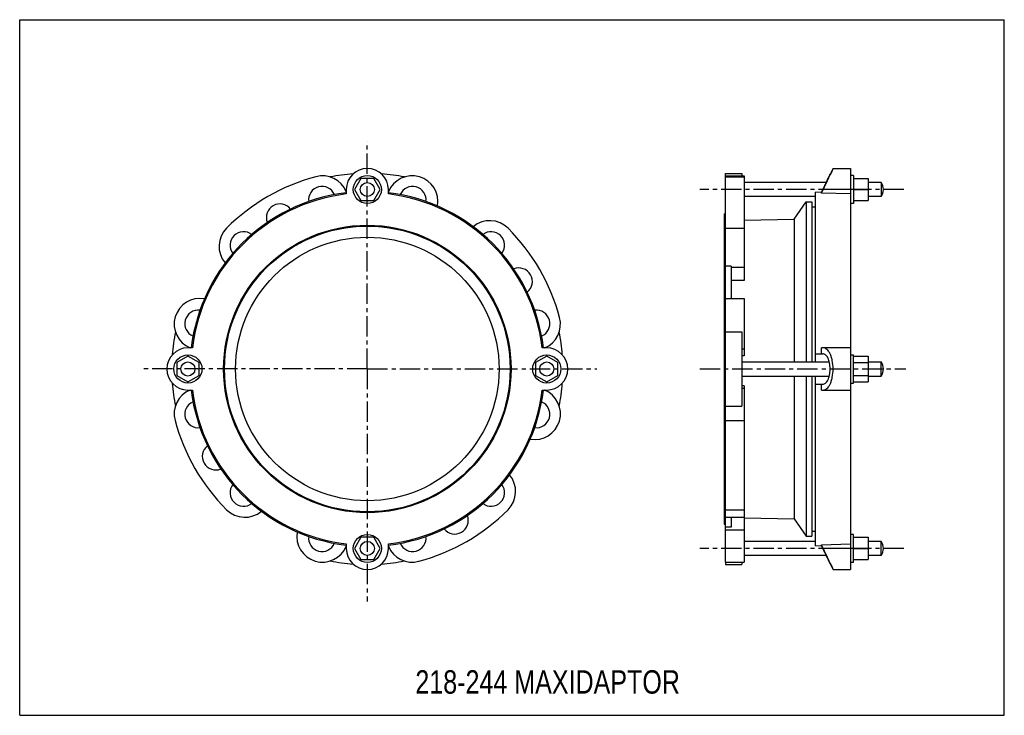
# Model space of a CAD drawing. Header units: millimetres. Extents: x 0 to 841, y 0 to 594.
import ezdxf

# ---------------------------------------------------------------- set-up
doc = ezdxf.new("R2010")
doc.units = ezdxf.units.MM
doc.header["$LTSCALE"] = 46.255
doc.linetypes.add('CENTER', pattern=[0.6, 0.375, -0.075, 0.075, -0.075])
doc.layers.get('0').update_dxf_attribs({"linetype": 'CONTINUOUS'})
doc.layers.add('02___PRT_ALL_AXES', color=7, linetype='CONTINUOUS')
doc.styles.get("Standard").update_dxf_attribs({"font": 'txt', "width": 0.8})

msp = doc.modelspace()

# ---------------------------------------------------------------- linework, layer by layer
at = {"color": 7, "linetype": 'Continuous'}
for p, q in [((0, 0), (0, 594)), ((0, 594), (841, 594)), ((841, 0), (841, 594)), ((602.74, 130.79), (602.74, 462.74)), ((602.74, 462.74), (616.74, 462.74)), ((616.74, 462.74), (616.74, 460.7)), ((694.74, 466.99), (692.23, 461.99)), ((694.74, 466.99), (709.74, 466.99)), ((709.74, 466.99), (709.74, 124.49)), ((291.44, 458.49), (285.96, 448.99)), ((302.41, 458.49), (291.44, 458.49)), ((307.9, 448.99), (302.41, 458.49)), ((618.74, 459.95), (618.74, 371.32)), ((692.23, 461.99), (692.19, 461.91)), ((712.24, 458.49), (724.69, 458.49)), ((724.69, 458.49), (724.69, 439.49)), ((735.74, 454.99), (724.69, 454.99)), ((278.93, 448.99), (278.93, 445.16)), ((285.96, 448.99), (291.44, 439.49)), ((302.41, 439.49), (307.9, 448.99)), ((314.93, 445.16), (314.93, 448.99)), ((679.74, 301.74), (679.74, 446.68)), ((684.74, 446.52), (679.74, 446.68)), ((684.74, 446.52), (685.98, 448.99)), ((684.74, 446), (686.23, 448.99)), ((684.74, 446), (684.74, 446.52)), ((709.74, 445.16), (684.74, 446)), ((709.74, 448.99), (686.23, 448.99)), ((712.24, 448.99), (724.69, 448.99)), ((291.44, 439.49), (302.41, 439.49)), ((712.24, 439.49), (724.69, 439.49)), ((735.74, 442.99), (724.69, 442.99)), ((676.74, 434.24), (679.74, 434.24)), ((618.74, 422.95), (661.38, 423.7)), ((602.74, 415.95), (618.74, 415.95)), ((607.74, 383.4), (602.74, 383.4)), ((607.74, 383.4), (607.74, 356.05)), ((607.74, 382.7), (618.74, 382.7)), ((618.74, 371.32), (607.74, 371.21)), ((602.74, 356.05), (618.74, 356.05)), ((618.74, 356.05), (618.74, 306.92)), ((602.74, 327.49), (616.74, 327.49)), ((616.74, 327.49), (616.74, 264)), ((147.51, 313.74), (143.68, 313.74)), ((450.18, 313.74), (446.35, 313.74)), ((616.74, 312.8), (618.74, 312.8)), ((684.74, 308.74), (684.74, 313.74)), ((709.74, 313.74), (684.74, 313.74)), ((143.68, 306.71), (134.18, 301.23)), ((153.18, 301.23), (143.68, 306.71)), ((450.18, 306.71), (440.68, 301.23)), ((459.68, 301.23), (450.18, 306.71)), ((618.74, 306.92), (616.74, 306.91)), ((679.74, 308.74), (685.98, 308.74)), ((712.24, 306.71), (724.69, 306.71)), ((724.69, 306.71), (724.69, 284.77)), ((134.18, 301.23), (134.18, 290.26)), ((153.18, 290.26), (153.18, 301.23)), ((440.68, 301.23), (440.68, 290.26)), ((459.68, 290.26), (459.68, 301.23)), ((712.24, 301.23), (724.69, 301.23)), ((134.18, 290.26), (143.68, 284.77)), ((143.68, 284.77), (153.18, 290.26)), ((440.68, 290.26), (450.18, 284.77)), ((450.18, 284.77), (459.68, 290.26)), ((679.74, 144.8), (679.74, 289.74)), ((712.24, 290.26), (724.69, 290.26)), ((143.68, 277.74), (147.51, 277.74)), ((446.35, 277.74), (450.18, 277.74)), ((618.74, 281.45), (616.74, 281.45)), ((616.74, 279.3), (618.74, 279.3)), ((618.74, 281.45), (618.74, 130.79)), ((679.74, 282.74), (685.98, 282.74)), ((684.74, 277.74), (684.74, 282.74)), ((684.74, 277.74), (709.74, 277.74)), ((712.24, 284.77), (724.69, 284.77)), ((602.74, 264), (616.74, 264)), ((602.74, 251.74), (618.74, 251.74)), ((602.74, 175.54), (618.74, 175.54)), ((602.74, 169.09), (618.74, 169.09)), ((607.74, 169.09), (607.74, 160.56)), ((618.74, 168.53), (661.38, 167.79)), ((607.74, 160.56), (602.74, 160.56)), ((291.44, 151.99), (285.96, 142.49)), ((302.41, 151.99), (291.44, 151.99)), ((307.9, 142.49), (302.41, 151.99)), ((602.74, 158.48), (618.74, 158.48)), ((712.24, 151.99), (724.69, 151.99)), ((724.69, 151.99), (724.69, 132.99)), ((278.93, 146.32), (278.93, 142.49)), ((314.93, 142.49), (314.93, 146.32)), ((679.74, 144.8), (684.74, 144.97)), ((684.74, 145.48), (709.74, 146.32)), ((684.74, 144.97), (684.74, 145.48)), ((686.23, 142.49), (684.74, 145.48)), ((685.77, 142.91), (684.74, 144.97)), ((735.74, 148.49), (724.69, 148.49)), ((285.96, 142.49), (291.44, 132.99)), ((302.41, 132.99), (307.9, 142.49)), ((685.98, 142.49), (685.77, 142.91)), ((709.74, 142.49), (686.23, 142.49)), ((712.24, 142.49), (724.69, 142.49)), ((735.74, 136.49), (724.69, 136.49)), ((291.44, 132.99), (302.41, 132.99)), ((602.74, 130.79), (618.74, 130.79)), ((602.74, 130.59), (602.74, 128.74)), ((602.74, 128.74), (616.74, 128.74)), ((616.74, 130.79), (616.74, 128.74)), ((692.17, 129.62), (692.23, 129.49)), ((694.74, 124.49), (692.23, 129.49)), ((712.24, 132.99), (724.69, 132.99)), ((694.74, 124.49), (709.74, 124.49)), ((0, 0), (841, 0))]:
    msp.add_line(p, q, dxfattribs=at)
for centre, radius, start, end in [((296.93, 448.99), 18, 0, 180), ((296.93, 295.74), 170, 105, 135), ((296.93, 295.74), 167, 94.16222, 100.95726), ((296.93, 295.74), 167, 79.04274, 85.83779), ((251.84, 665.22), 485.24, 333.53695, 335.1835), ((296.93, 295.74), 151.5, 96.82651, 173.17349), ((258.24, 440.15), 11.5, 22.75426, 187.33588), ((296.93, 295.74), 151.5, 6.82651, 83.17349), ((335.62, 440.15), 11.5, 352.66413, 157.24573), ((298.82, 642.68), 432.91, 333.422, 333.58307), ((296.93, 295.74), 150.5, 96.86909, 173.13091), ((296.93, 295.74), 150.5, 6.86909, 83.13091), ((222.18, 425.21), 11.5, 37.71282, 202.13903), ((192.28, 400.4), 22, 135, 220.06823), ((191.22, 401.46), 11.5, 52.66113, 217.33911), ((402.64, 401.46), 11.5, 322.66088, 127.33886), ((296.93, 295.74), 170, 15, 45), ((426.4, 370.49), 11.5, 307.71269, 112.13866), ((153.97, 334.05), 22, 79.92876, 247.47246), ((152.52, 334.44), 11.5, 82.66423, 247.24583), ((441.33, 334.44), 11.5, 292.75417, 97.33578), ((439.89, 334.05), 22, 292.51259, 15), ((296.93, 295.74), 167, 169.04274, 175.83779), ((296.93, 295.74), 167, 4.16445, 10.95726), ((143.68, 295.74), 18, 90, 270), ((450.18, 295.74), 18, 270, 90), ((296.93, 295.74), 167, 184.16222, 190.95726), ((153.97, 257.44), 22, 112.51259, 195), ((296.93, 295.74), 151.5, 186.82652, 263.1735), ((296.93, 295.74), 150.5, 186.86909, 263.13091), ((296.93, 295.74), 150.5, 276.86909, 353.13091), ((296.93, 295.74), 151.5, 276.8265, 353.17348), ((439.89, 257.44), 22, 259.92867, 67.47246), ((296.93, 295.74), 167, 349.04274, 355.83557), ((152.52, 257.05), 11.5, 112.75416, 277.33575), ((441.33, 257.05), 11.5, 262.66428, 67.24583), ((296.93, 295.74), 170, 195, 225), ((167.46, 220.99), 11.5, 127.71256, 292.13865), ((401.58, 191.09), 22, 315, 40.06829), ((191.22, 190.03), 11.5, 142.66078, 307.33874), ((402.64, 190.03), 11.5, 232.66122, 37.33918), ((192.28, 191.09), 22, 225, 310.06831), ((296.93, 295.74), 170, 285, 315), ((371.68, 166.27), 11.5, 217.71311, 22.13897), ((258.62, 152.79), 22, 169.92891, 337.47246), ((258.24, 151.34), 11.5, 172.66398, 337.24564), ((335.62, 151.34), 11.5, 202.75434, 7.33603), ((335.23, 152.79), 22, 202.51259, 285), ((296.93, 142.49), 18, 180, 360), ((298.8, -51.2), 432.92, 26.41345, 26.57796), ((265.18, -67.33), 470.43, 24.79052, 26.48896), ((296.93, 295.74), 167, 259.04274, 265.83557), ((296.93, 295.74), 167, 274.16445, 280.95726)]:
    msp.add_arc(centre, radius, start, end, dxfattribs=at)
for points, knots in [([(694.74, 466.99), (694.75, 467.02), (694.65, 466.79), (694.6, 466.69), (694.4, 466.25), (694.07, 465.52), (693.48, 464.21), (692.98, 463.12), (692.69, 462.49)], [0, 0, 0, 0, 0.016837, 0.06696, 0.149738, 0.263964, 0.580214, 1, 1, 1, 1]), ([(686.52, 450.08), (687.25, 451.55), (688.3, 453.7), (689.62, 456.45), (690.48, 458.27), (691.15, 459.68), (691.77, 461.02), (691.94, 461.35), (692.26, 462.08), (692.23, 461.99)], [0, 0, 0, 0, 0.372901, 0.54308, 0.694899, 0.822189, 0.91882, 0.97936, 1, 1, 1, 1]), ([(692.69, 462.49), (692.66, 462.42), (692.51, 462.11), (692.37, 461.8), (692.26, 461.56)], [0, 0, 0, 0, 0.243209, 1, 1, 1, 1]), ([(686.23, 277.74), (686.79, 277.74), (687.96, 277.97), (689.58, 278.98), (691.03, 280.59), (692.3, 282.77), (693.35, 285.47), (694.43, 289.81), (694.95, 295.74), (694.43, 301.67), (693.35, 306.02), (692.3, 308.72), (691.03, 310.9), (689.58, 312.51), (687.96, 313.51), (686.79, 313.74), (686.23, 313.74)], [0, 0, 0, 0, 0.038793, 0.081187, 0.13049, 0.188592, 0.255972, 0.331845, 0.5, 0.668155, 0.744028, 0.811408, 0.86951, 0.918813, 0.961207, 1, 1, 1, 1]), ([(685.98, 282.74), (686.38, 282.74), (687.23, 282.91), (688.41, 283.63), (689.48, 284.8), (690.82, 287.05), (691.93, 290.77), (692.39, 295.74), (691.93, 300.72), (690.82, 304.44), (689.48, 306.69), (688.41, 307.85), (687.23, 308.58), (686.38, 308.74), (685.98, 308.74)], [0, 0, 0, 0, 0.038926, 0.08155, 0.13104, 0.189232, 0.332106, 0.500038, 0.667955, 0.810794, 0.868973, 0.918456, 0.961075, 1, 1, 1, 1]), ([(692.23, 129.49), (692.19, 129.58), (692.03, 129.9), (691.71, 130.61), (691.18, 131.74), (690.16, 133.91), (688.6, 137.17), (687.26, 139.91), (686.53, 141.38)], [0, 0, 0, 0, 0.020626, 0.081138, 0.177732, 0.304981, 0.62695, 1, 1, 1, 1]), ([(692.26, 129.92), (692.3, 129.84), (692.44, 129.53), (692.58, 129.22), (692.69, 128.99)], [0, 0, 0, 0, 0.256679, 1, 1, 1, 1]), ([(692.69, 128.99), (692.98, 128.37), (693.48, 127.26), (694.07, 125.99), (694.41, 125.22), (694.58, 124.85), (694.68, 124.62), (694.73, 124.52), (694.74, 124.49)], [0, 0, 0, 0, 0.419788, 0.736038, 0.850263, 0.933041, 0.983163, 1, 1, 1, 1])]:
    msp.add_open_spline(points, degree=3, knots=knots, dxfattribs=at)
at = {"layer": '02___PRT_ALL_AXES', "color": 7, "linetype": 'CENTER'}
for p, q in [((296.93, 295.74), (296.93, 490.11)), ((755.19, 448.99), (580.93, 448.99)), ((296.93, 295.74), (103.4, 295.74)), ((296.93, 295.74), (296.93, 97.19)), ((296.93, 295.74), (492.97, 295.74)), ((580.93, 295.74), (756.87, 295.74)), ((755.19, 142.49), (580.93, 142.49))]:
    msp.add_line(p, q, dxfattribs=at)
at = {"layer": '02___PRT_ALL_AXES', "color": 7, "linetype": 'Continuous'}
for p, q in [((602.74, 460.7), (618.74, 460.7)), ((602.74, 459.95), (618.74, 459.95)), ((618.74, 460.7), (618.74, 459.95)), ((688.92, 454.99), (618.74, 454.99)), ((712.24, 460.99), (709.74, 460.99)), ((712.24, 460.99), (712.24, 436.99)), ((735.74, 454.99), (735.74, 442.99)), ((679.74, 442.99), (618.74, 442.99)), ((661.38, 423.7), (671.74, 438.49)), ((671.74, 438.49), (671.74, 301.74)), ((671.74, 438.49), (676.74, 438.49)), ((676.74, 438.49), (676.74, 301.74)), ((712.24, 436.99), (709.74, 436.99)), ((601.74, 428.24), (601.74, 163.24)), ((601.74, 428.24), (602.74, 428.24)), ((661.38, 423.7), (661.38, 301.74)), ((709.74, 307.74), (712.24, 307.74)), ((712.24, 283.75), (712.24, 307.74)), ((616.74, 301.74), (691.54, 301.74)), ((724.69, 301.74), (735.74, 301.74)), ((735.74, 289.74), (735.74, 301.74)), ((616.74, 289.74), (691.54, 289.74)), ((661.38, 289.74), (661.38, 167.79)), ((671.74, 289.74), (671.74, 152.99)), ((676.74, 289.74), (676.74, 152.99)), ((724.69, 289.74), (735.74, 289.74)), ((709.74, 283.74), (712.24, 283.74)), ((601.74, 163.24), (602.74, 163.24)), ((661.38, 167.79), (671.74, 152.99)), ((671.74, 152.99), (676.74, 152.99)), ((676.74, 157.24), (679.74, 157.24)), ((712.24, 154.49), (709.74, 154.49)), ((712.24, 130.49), (712.24, 154.49)), ((679.74, 148.49), (618.74, 148.49)), ((735.74, 136.49), (735.74, 148.49)), ((688.92, 136.49), (618.74, 136.49)), ((712.24, 130.49), (709.74, 130.49))]:
    msp.add_line(p, q, dxfattribs=at)
for centre, radius in [((296.93, 448.99), 12), ((296.93, 448.99), 6), ((296.93, 295.74), 122.75), ((296.93, 295.74), 122), ((296.93, 295.74), 112.5), ((143.68, 295.74), 12), ((450.18, 295.74), 12), ((143.68, 295.74), 6), ((450.18, 295.74), 6), ((296.93, 142.49), 12), ((296.93, 142.49), 6)]:
    msp.add_circle(centre, radius, dxfattribs=at)
for centre, radius, start, end in [((258.62, 438.7), 22, 22.51259, 105), ((335.23, 438.7), 22, 349.92879, 157.47246), ((727.74, 448.99), 10, 323.1301, 36.8699), ((401.58, 400.4), 22, 45, 130.06833), ((727.74, 295.74), 10, 323.1301, 36.8699), ((727.74, 142.49), 10, 323.1301, 36.8699)]:
    msp.add_arc(centre, radius, start, end, dxfattribs=at)

# ---------------------------------------------------------------- texts
at = {"color": 2, "linetype": 'Continuous', "insert": (337.98, 38.49), "char_height": 20, "width": 288, "attachment_point": 1, "line_spacing_factor": 0.9}
msp.add_mtext('218-244 MAXIDAPTOR', dxfattribs=at)

doc.saveas('drawing.dxf')
